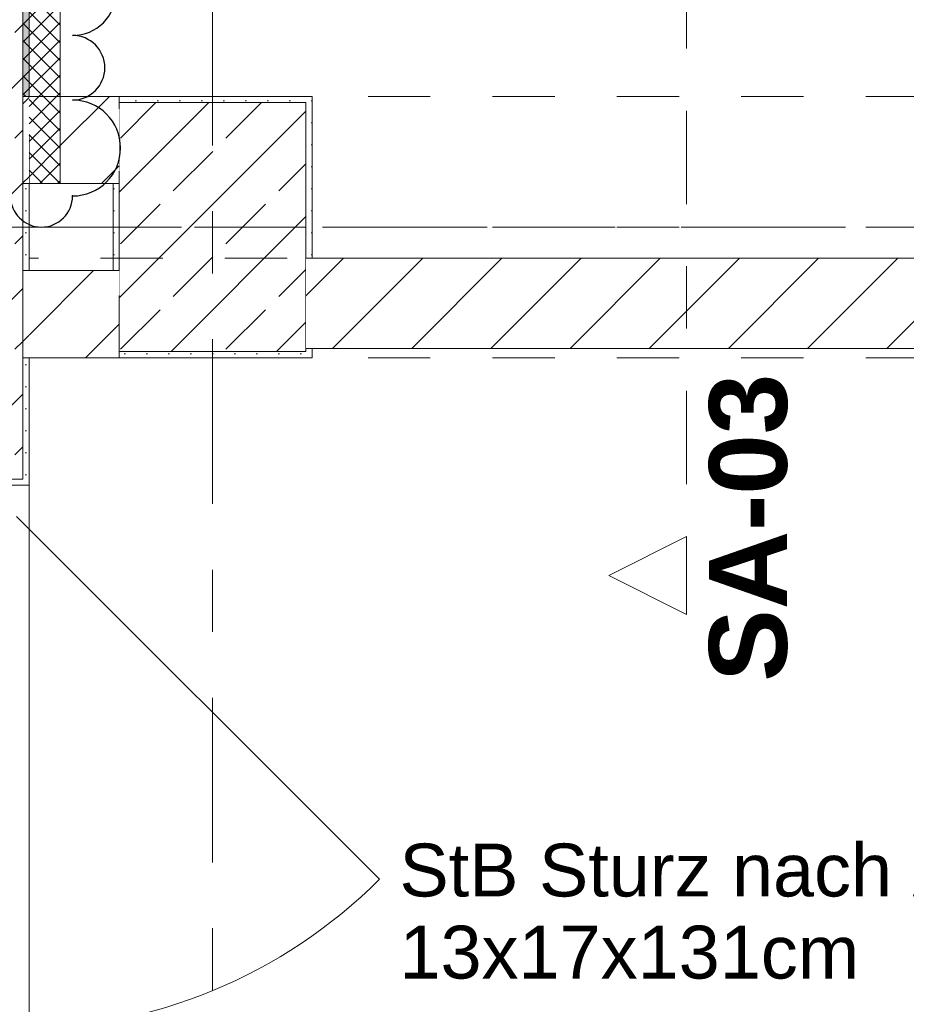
# Model space of a CAD drawing. Header units: metres. Extents: x -3.6 to 90.7, y -11.1 to 18.
# Tile 70 of 256: x 0.2 to 1.6, y 7.1 to 8.6. Entities that reach past the tile are written whole.
import ezdxf

# ---------------------------------------------------------------- set-up
doc = ezdxf.new("R2010")
doc.units = ezdxf.units.M
doc.header["$MEASUREMENT"] = 0
for name, pattern in [('Achse', [0.2, 0.1, -0.05, 0, -0.05]), ('Schnittlinie', [0.3, 0.15, -0.075, 0, -0.075]), ('Strichlinie doppelt', [0.546806, 0.264583, -0.105833, 0.070556, -0.105833]), ('Untersicht', [0.1, 0.075, -0.025]), ('Wipeout_Contour', [1, 0, -1])]:
    doc.linetypes.add(name, pattern=pattern)
for name, color, linetype in [('152 - Bemaßung_ Beschriftung.Ausbau', 7, 'Continuous'), ('203 - Marker.Schnitt - Ausbaudetail SA', 7, 'Continuous'), ('209 - Marker.Änderung', 7, 'Continuous'), ('451 - Universal.Achsen Raster', 7, 'Continuous'), ('604 - Struktur.Wand Aussen', 7, 'Continuous'), ('605 - Struktur.Wand Innen', 7, 'Continuous'), ('607 - Struktur.Stütze', 7, 'Continuous'), ('608 - Struktur.Träger', 7, 'Continuous'), ('650 - Abdeckung.Fußboden Aufbau', 7, 'Continuous'), ('Abbruch_605 - Struktur.Wand Innen', 7, 'Continuous'), ('Neubau_152 - Bemaßung_ Beschriftung.Ausbau', 7, 'Continuous'), ('Neubau_653 - Abdeckung.TB Verkofferung', 7, 'Continuous')]:
    doc.layers.add(name, color=color, linetype=linetype)
doc.styles.add('ERSTELLTER_STIL_1', font='txt')
doc.styles.add('ERSTELLTER_STIL_2', font='txt')
doc.linetypes.add('Abbruch 1', pattern='A,0,[1,2022.0244.A_L5A-PL02.05_iB_Grundriss 3.OG1.Shx,S=0.001984,R=0,X=0,Y=0],-0.25,0', length=0.25)
doc.dimstyles.new('ERSTELLTER_STIL__1', dxfattribs={"dimtxt": 0.1, "dimasz": 0.0532, "dimexe": 0.18, "dimexo": 0.0625, "dimgap": 0, "dimtad": 1, "dimzin": 0, "dimdsep": 46, "dimtxsty": 'ERSTELLTER_STIL_2', "dimblk": 'ARROWHEAD_2', "dimblk1": 'ARROWHEAD_2', "dimblk2": 'ARROWHEAD_2', "dimcen": 0.09, "dimse1": 1, "dimse2": 1, "dimclrd": 7, "dimclre": 7, "dimclrt": 7, "dimazin": 0, "dimtfac": 1, "dimtdec": 4, "dimtmove": 0, "dimatfit": 3, "dimfxl": 1, "dimtolj": 1, "dimtzin": 0, "dimarcsym": 0})
doc.dimstyles.new('ERSTELLTER_STIL__2', dxfattribs={"dimtxt": 0.1, "dimasz": 0.0532, "dimexe": 0.18, "dimexo": 0.0625, "dimgap": 0, "dimtad": 1, "dimzin": 0, "dimdsep": 46, "dimtxsty": 'ERSTELLTER_STIL_2', "dimblk": 'ARROWHEAD_2', "dimblk1": 'ARROWHEAD_2', "dimblk2": 'ARROWHEAD_2', "dimcen": 0.09, "dimse1": 1, "dimse2": 1, "dimclrd": 7, "dimclre": 7, "dimclrt": 7, "dimazin": 0, "dimtfac": 1, "dimtdec": 4, "dimtmove": 2, "dimatfit": 3, "dimfxl": 1, "dimtolj": 1, "dimtzin": 0, "dimarcsym": 0})
doc.dimstyles.new('ERSTELLTER_STIL__3', dxfattribs={"dimtxt": 0.1, "dimasz": 0.0532, "dimexe": 0.18, "dimexo": 0.0625, "dimgap": 0, "dimtad": 1, "dimtih": 1, "dimtoh": 1, "dimzin": 0, "dimdsep": 46, "dimtxsty": 'ERSTELLTER_STIL_2', "dimblk": 'ARROWHEAD_2', "dimblk1": 'ARROWHEAD_2', "dimblk2": 'ARROWHEAD_2', "dimcen": 0.09, "dimse1": 1, "dimse2": 1, "dimclrd": 7, "dimclre": 7, "dimclrt": 7, "dimazin": 0, "dimtfac": 1, "dimtdec": 4, "dimtmove": 0, "dimatfit": 3, "dimfxl": 1, "dimtolj": 1, "dimtzin": 0, "dimarcsym": 0})
doc.dimstyles.new('ERSTELLTER_STIL__6', dxfattribs={"dimtxt": 0.18, "dimasz": 0.02736, "dimexe": 0.18, "dimexo": 0.0625, "dimgap": 0, "dimtad": 0, "dimtih": 1, "dimtoh": 1, "dimdec": 4, "dimzin": 0, "dimdsep": 46, "dimcen": 0.09, "dimadec": 0, "dimazin": 0, "dimtfac": 1, "dimtdec": 4, "dimtmove": 0, "dimatfit": 3, "dimldrblk": 'ARROWHEAD_11', "dimfxl": 1, "dimtolj": 1, "dimtzin": 0, "dimarcsym": 0})
pattern_1 = [(45, (0, 0), (-0.0848528, 0.0848528), []), (45, (-0.04243, 0.04243), (-0.0848528, 0.0848528), [0.09, -0.03])]
pattern_2 = [(45, (0, 0), (-0.01767767, 0.01767767), [0, -0.025])]
pattern_3 = [(45, (0, 0), (-0.0636396, 0.0636396), [])]
pattern_4 = [(315, (0, 0), (0.014142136, 0.014142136), []), (45, (0, 0), (-0.014142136, 0.014142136), [])]

# ---------------------------------------------------------------- blocks, each defined once
blk = doc.blocks.new('ARROWHEAD_11')
at = {"color": 0, "linetype": 'Continuous', "lineweight": 0}
blk.add_line((0, 0), (-1, 0), dxfattribs=at)
at = {"color": 0, "linetype": 'Continuous', "lineweight": 0, "const_width": 0.25, "flags": 128}
blk.add_lwpolyline([(-0.125, 0, 1), (0.125, 0, 1)], format="xyb", close=True, dxfattribs=at)
blk = doc.blocks.new('*D357')
at = {"layer": '152 - Bemaßung_ Beschriftung.Ausbau', "color": 7, "linetype": 'Continuous', "lineweight": 5}
for p, q in [((-1.71, 8.1252), (-1.64, 8.0848)), ((-1.6225, 8.105), (-1.7275, 8.105)), ((-1.675, 5.925), (-1.675, 8.105)), ((-1.71, 5.9452), (-1.64, 5.9048)), ((-1.6225, 5.925), (-1.7275, 5.925))]:
    blk.add_line(p, q, dxfattribs=at)
at = {"layer": '152 - Bemaßung_ Beschriftung.Ausbau', "color": 7, "lineweight": 5, "char_height": 0.1, "attachment_point": 7, "rotation": 90, "style": 'ERSTELLTER_STIL_2'}
for s, insert in [('\\A1;{\\pql;\\fArial|b0|i0|c0|p38;14\\fArial|b0|i0|c0|p38;\\A1{\\H.66x;\\S5^  ;}}', (-1.6834, 8.0936)), ('\\A1;{\\pql;\\fArial|b0|i0|c0|p38;2,18}', (-1.695, 6.882))]:
    blk.add_mtext(s, dxfattribs=dict(at, insert=insert))
blk = doc.blocks.new('ARROWHEAD_2')
at = {"color": 0, "linetype": 'Continuous', "lineweight": 0}
for p, q in [((-0.378, -0.655), (0.378, 0.655)), ((0, 0), (-1, 0))]:
    blk.add_line(p, q, dxfattribs=at)
blk = doc.blocks.new('*D358')
at = {"layer": '152 - Bemaßung_ Beschriftung.Ausbau', "color": 7, "linetype": 'Continuous', "lineweight": 5}
for p, q in [((-1.71, 8.2702), (-1.64, 8.2298)), ((-1.6225, 8.25), (-1.7275, 8.25)), ((-1.675, 8.105), (-1.675, 8.25)), ((-1.71, 8.1252), (-1.64, 8.0848)), ((-1.6225, 8.105), (-1.7275, 8.105))]:
    blk.add_line(p, q, dxfattribs=at)
blk = doc.blocks.new('*D359')
at = {"layer": '152 - Bemaßung_ Beschriftung.Ausbau', "color": 7, "linetype": 'Continuous', "lineweight": 5}
for p, q in [((-1.71, 13.4752), (-1.64, 13.4348)), ((-1.6225, 13.455), (-1.7275, 13.455)), ((-1.675, 8.25), (-1.675, 13.455)), ((-1.71, 8.2702), (-1.64, 8.2298)), ((-1.6225, 8.25), (-1.7275, 8.25))]:
    blk.add_line(p, q, dxfattribs=at)
at = {"layer": '152 - Bemaßung_ Beschriftung.Ausbau', "color": 7, "lineweight": 5, "insert": (-1.6756, 10.6944), "char_height": 0.1, "attachment_point": 7, "rotation": 90, "style": 'ERSTELLTER_STIL_2'}
blk.add_mtext('\\A1;{\\pql;\\fArial|b0|i0|c0|p38;5,20\\fArial|b0|i0|c0|p38;\\A1{\\H.66x;\\S5^  ;}}', dxfattribs=at)
blk = doc.blocks.new('*D368')
at = {"layer": '152 - Bemaßung_ Beschriftung.Ausbau', "color": 7, "linetype": 'Continuous', "lineweight": 5}
for p, q in [((-2.21, 8.1202), (-2.14, 8.0798)), ((-2.1225, 8.1), (-2.2275, 8.1)), ((-2.175, 6), (-2.175, 8.1)), ((-2.21, 6.0202), (-2.14, 5.9798)), ((-2.1225, 6), (-2.2275, 6))]:
    blk.add_line(p, q, dxfattribs=at)
at = {"layer": '152 - Bemaßung_ Beschriftung.Ausbau', "color": 7, "lineweight": 5, "insert": (-2.195, 6.917), "char_height": 0.1, "attachment_point": 7, "rotation": 90, "style": 'ERSTELLTER_STIL_2'}
blk.add_mtext('\\A1;{\\pql;\\fArial|b0|i0|c0|p38;2,10}', dxfattribs=at)
blk = doc.blocks.new('*D369')
at = {"layer": '152 - Bemaßung_ Beschriftung.Ausbau', "color": 7, "linetype": 'Continuous', "lineweight": 5}
for p, q in [((-2.21, 8.5202), (-2.14, 8.4798)), ((-2.1225, 8.5), (-2.2275, 8.5)), ((-2.175, 8.1), (-2.175, 8.5)), ((-2.21, 8.1202), (-2.14, 8.0798)), ((-2.1225, 8.1), (-2.2275, 8.1))]:
    blk.add_line(p, q, dxfattribs=at)
at = {"layer": '152 - Bemaßung_ Beschriftung.Ausbau', "color": 7, "lineweight": 5, "insert": (-2.195, 8.2241), "char_height": 0.1, "attachment_point": 7, "rotation": 90, "style": 'ERSTELLTER_STIL_2'}
blk.add_mtext('\\A1;{\\pql;\\fArial|b0|i0|c0|p38;40}', dxfattribs=at)
blk = doc.blocks.new('*D370')
at = {"layer": '152 - Bemaßung_ Beschriftung.Ausbau', "color": 7, "linetype": 'Continuous', "lineweight": 5}
for p, q in [((-2.21, 13.0202), (-2.14, 12.9798)), ((-2.1225, 13), (-2.2275, 13)), ((-2.175, 8.5), (-2.175, 13)), ((-2.21, 8.5202), (-2.14, 8.4798)), ((-2.1225, 8.5), (-2.2275, 8.5))]:
    blk.add_line(p, q, dxfattribs=at)
at = {"layer": '152 - Bemaßung_ Beschriftung.Ausbau', "color": 7, "lineweight": 5, "insert": (-2.195, 10.617), "char_height": 0.1, "attachment_point": 7, "rotation": 90, "style": 'ERSTELLTER_STIL_2'}
blk.add_mtext('\\A1;{\\pql;\\fArial|b0|i0|c0|p38;4,50}', dxfattribs=at)
blk = doc.blocks.new('*D524')
at = {"layer": '152 - Bemaßung_ Beschriftung.Ausbau', "color": 7, "linetype": 'Continuous', "lineweight": 5}
for p, q in [((0.68, 9.3975), (0.68, 9.5025)), ((1.83, 9.3975), (1.83, 9.5025)), ((0.7002, 9.485), (0.6598, 9.415)), ((1.8502, 9.485), (1.8098, 9.415)), ((0.6458, 9.45), (0.68, 9.45)), ((0.68, 9.45), (1.83, 9.45))]:
    blk.add_line(p, q, dxfattribs=at)
at = {"layer": '152 - Bemaßung_ Beschriftung.Ausbau', "color": 7, "lineweight": 5, "insert": (1.122, 9.47), "char_height": 0.1, "attachment_point": 7, "style": 'ERSTELLTER_STIL_2'}
blk.add_mtext('\\A1;{\\pql;\\fArial|b0|i0|c0|p38;1,15}', dxfattribs=at)

msp = doc.modelspace()

# ---------------------------------------------------------------- hatches: boundary and pattern name
at = {"layer": '604 - Struktur.Wand Aussen', "linetype": 'Continuous', "lineweight": 0, "true_color": 0x000000}
h = msp.add_hatch(dxfattribs=at)
h.set_pattern_fill('Gips_0001', color=18, style=0, pattern_type=2)
h.set_pattern_definition(pattern_2)
h.paths.add_polyline_path([(0.235, 7.895), (0.225, 7.895), (0.175, 7.895), (0.175, 7.885), (0.235, 7.885)])
at = {"layer": '607 - Struktur.Stütze', "linetype": 'Continuous', "lineweight": 0, "true_color": 0x000000}
h = msp.add_hatch(dxfattribs=at)
h.set_pattern_fill('Gips_0001', color=18, style=0, pattern_type=2)
h.set_pattern_definition(pattern_2)
h.paths.add_polyline_path([(0.38, 8.51), (0.38, 8.5), (0.68, 8.5), (0.68, 8.25), (0.69, 8.25), (0.69, 8.51)])
h = msp.add_hatch(dxfattribs=at)
h.set_pattern_fill('Beton__Stahlbeton_0001', color=18, style=0, pattern_type=2)
h.set_pattern_definition(pattern_1)
h.paths.add_polyline_path([(0.38, 8.1), (0.68, 8.1), (0.68, 8.5), (0.38, 8.5)])
h = msp.add_hatch(dxfattribs=at)
h.set_pattern_fill('Gips_0001', color=18, style=0, pattern_type=2)
h.set_pattern_definition(pattern_2)
h.paths.add_polyline_path([(0.37, 8.37), (0.37, 8.23), (0.38, 8.23), (0.38, 8.37)])
h = msp.add_hatch(dxfattribs=at)
h.set_pattern_fill('Gips_0001', color=18, style=0, pattern_type=2)
h.set_pattern_definition(pattern_2)
h.paths.add_polyline_path([(0.38, 8.1), (0.38, 8.09), (0.69, 8.09), (0.69, 8.105), (0.68, 8.105), (0.68, 8.1)])

# ---------------------------------------------------------------- linework, layer by layer
at = {"layer": '209 - Marker.Änderung', "color": 1, "linetype": 'Continuous', "lineweight": 25}
for centre, radius, start, end in [((0.305, 8.678), 0.07, 270, 90), ((0.255, 8.35), 0.05, 180, 0)]:
    msp.add_arc(centre, radius, start, end, dxfattribs=at)
msp.add_point((0.305, 8.35), dxfattribs=at)
at = {"layer": '451 - Universal.Achsen Raster', "color": 160, "linetype": 'Strichlinie doppelt', "lineweight": 9, "true_color": 0x3232ff}
for p, q in [((0.53, -10.585), (0.53, 16.355)), ((64.935, 8.3), (-3.175, 8.3))]:
    msp.add_line(p, q, dxfattribs=at)
at = {"layer": '604 - Struktur.Wand Aussen', "color": 7, "linetype": 'Continuous', "lineweight": 13}
msp.add_line((0.225, 7.895), (0.175, 7.895), dxfattribs=at)
at = {"layer": '604 - Struktur.Wand Aussen', "color": 7, "linetype": 'Continuous', "lineweight": 5}
for p in [(0.175, 7.885), (0.175, 7.885), (0.235, 7.895), (0.235, 7.895)]:
    msp.add_line(p, (0.235, 7.885), dxfattribs=at)
at = {"layer": '604 - Struktur.Wand Aussen', "color": 7, "linetype": 'Continuous', "lineweight": 9}
for p, q in [((0.235, 6.115), (0.235, 7.885)), ((0.215, 7.835), (0.7984, 7.2516))]:
    msp.add_line(p, q, dxfattribs=at)
msp.add_arc((0.215, 7.835), 0.825, 270, 315, dxfattribs=at)
at = {"layer": '607 - Struktur.Stütze', "color": 7, "linetype": 'Continuous', "lineweight": 5, "flags": 128}
for points in [[(0.69, 8.25), (0.69, 8.51), (0.38, 8.51)], [(0.37, 8.37), (0.37, 8.23)], [(0.38, 8.09), (0.69, 8.09), (0.69, 8.105)]]:
    msp.add_lwpolyline(points, dxfattribs=at)
at = {"layer": '607 - Struktur.Stütze', "color": 7, "linetype": 'Continuous', "lineweight": 13, "flags": 128}
msp.add_lwpolyline([(0.38, 8.1), (0.68, 8.1), (0.68, 8.5), (0.38, 8.5)], close=True, dxfattribs=at)
at = {"layer": '608 - Struktur.Träger', "color": 7, "linetype": 'Achse', "lineweight": 9}
msp.add_line((0.38, 8.3), (61.88, 8.3), dxfattribs=at)
at = {"layer": '650 - Abdeckung.Fußboden Aufbau', "color": 7, "linetype": 'Continuous', "lineweight": 13, "flags": 128}
for points in [[(3.995, 8.25), (4.05, 8.25), (4.05, 12.99), (3.97, 12.99), (3.97, 13.445), (0.69, 13.445), (0.69, 12.99), (0.37, 12.99), (0.37, 13.445), (0.235, 13.445), (0.235, 8.51)], [(0.235, 8.51), (0.69, 8.51), (0.69, 8.25), (1.83, 8.25)], [(1.83, 8.25), (1.83, 8.105), (0.69, 8.105), (0.69, 8.09), (0.235, 8.09)], [(0.235, 8.09), (0.235, 6.01), (0.69, 6.01), (0.69, 5.925), (1.83, 5.925), (1.83, 5.805)]]:
    msp.add_lwpolyline(points, dxfattribs=at)
at = {"layer": 'Neubau_653 - Abdeckung.TB Verkofferung', "color": 1, "linetype": 'Untersicht', "lineweight": 9}
for p in [(0.235, 8.6495), (4.05, 8.25)]:
    msp.add_line(p, (0.235, 8.25), dxfattribs=at)

# ---------------------------------------------------------------- texts
at = {"layer": '203 - Marker.Schnitt - Ausbaudetail SA', "color": 7, "lineweight": 13, "insert": (1.4552, 8.0641), "char_height": 0.125, "attachment_point": 9, "rotation": 90, "style": 'ERSTELLTER_STIL_1'}
msp.add_mtext('\\A1;{\\pqr;\\pt0;\\fArial|b1|i0|c0|p38;SA-03}', dxfattribs=at)
at = {"layer": 'Neubau_152 - Bemaßung_ Beschriftung.Ausbau', "color": 7, "linetype": 'Continuous', "lineweight": 9, "insert": (0.8304, 7.309), "char_height": 0.085, "attachment_point": 1, "line_spacing_factor": 0.931204, "style": 'ERSTELLTER_STIL_2'}
msp.add_mtext('\\A1;{\\pql;\\fArial|b0|i0|c0|p38;StB Sturz\\fArial|b0|i0|c0|p38; nach Aufmaß\\P\\pql;\\fArial|b0|i0|c0|p38;13\\fArial|b0|i0|c0|p38;x\\fArial|b0|i0|c0|p38;17\\fArial|b0|i0|c0|p38;x\\fArial|b0|i0|c0|p38;131\\fArial|b0|i0|c0|p38;cm}', dxfattribs=at)

# ---------------------------------------------------------------- dimensions: what is measured, and where the dimension line sits
at = {"layer": '152 - Bemaßung_ Beschriftung.Ausbau', "color": 7, "linetype": 'Continuous', "lineweight": 5}
dim = msp.add_linear_dim(base=(1.83, 9.45), p1=(0.68, 8.5), p2=(1.83, 8.26), dimstyle='ERSTELLTER_STIL__3', dxfattribs=at)
dim.commit()
dim.dimension.update_dxf_attribs({"geometry": '*D524', "text_midpoint": (1.2518, 9.52), "dimtype": 160})

# ---------------------------------------------------------------- next in the draw order: wipeouts: each hides what was drawn before it
at = {"color": 254, "linetype": 'Wipeout_Contour', "lineweight": 0, "ltscale": 33.831363}
msp.add_wipeout([(0.235, 8.37), (0.235, 8.51), (0.225, 8.51), (0.225, 8.37)], dxfattribs=at).dxf.layer = '605 - Struktur.Wand Innen'
at = {"color": 254, "linetype": 'Wipeout_Contour', "lineweight": 0, "ltscale": 33.844923}
msp.add_wipeout([(0.285, 8.37), (0.38, 8.37), (0.38, 8.51), (0.285, 8.51)], dxfattribs=at).dxf.layer = '605 - Struktur.Wand Innen'
at = {"color": 254, "linetype": 'Wipeout_Contour', "lineweight": 0, "ltscale": 33.208532}
msp.add_wipeout([(0.68, 8.25), (0.68, 8.105), (1.83, 8.105), (1.83, 8.25)], dxfattribs=at).dxf.layer = '605 - Struktur.Wand Innen'
at = {"color": 254, "linetype": 'Wipeout_Contour', "lineweight": 0, "ltscale": 32.713807}
msp.add_wipeout([(0.235, 8.09), (0.235, 8.23), (0.225, 8.23), (0.225, 8.09)], dxfattribs=at).dxf.layer = '605 - Struktur.Wand Innen'

# ---------------------------------------------------------------- next in the draw order: hatches: boundary and pattern name
at = {"layer": '604 - Struktur.Wand Aussen', "linetype": 'Continuous', "lineweight": 0, "true_color": 0x000000}
h = msp.add_hatch(dxfattribs=at)
h.set_pattern_fill('Beton__Stahlbeton_0001', color=18, style=0, pattern_type=2)
h.set_pattern_definition(pattern_1)
h.paths.add_polyline_path([(-0.015, 13.455), (-0.015, 7.895), (0.105, 7.895), (0.175, 7.895), (0.225, 7.895), (0.225, 13.455)])
h = msp.add_hatch(dxfattribs=at)
h.set_pattern_fill('Gips_0001', color=18, style=0, pattern_type=2)
h.set_pattern_definition(pattern_2)
h.paths.add_polyline_path([(0.235, 8.51), (0.235, 13.445), (0.225, 13.445), (0.225, 8.51)])
at = {"layer": '605 - Struktur.Wand Innen', "linetype": 'Continuous', "lineweight": 0, "true_color": 0x000000}
h = msp.add_hatch(dxfattribs=at)
h.set_pattern_fill('MW_Ziegel_0001', color=18, style=0, pattern_type=2)
h.set_pattern_definition(pattern_3)
h.paths.add_polyline_path([(0.235, 8.37), (0.235, 8.51), (0.225, 8.51), (0.225, 8.37)])
h = msp.add_hatch(dxfattribs=at)
h.set_pattern_fill('MW_Ziegel_0001', color=18, style=0, pattern_type=2)
h.set_pattern_definition(pattern_3)
h.paths.add_polyline_path([(0.285, 8.37), (0.38, 8.37), (0.38, 8.51), (0.285, 8.51)])
h = msp.add_hatch(dxfattribs=at)
h.set_pattern_fill('MW_Ziegel_0001', color=18, style=0, pattern_type=2)
h.set_pattern_definition(pattern_3)
h.paths.add_polyline_path([(0.68, 8.25), (0.68, 8.105), (1.83, 8.105), (1.83, 8.25)])
h = msp.add_hatch(dxfattribs=at)
h.set_pattern_fill('MW_Ziegel_0001', color=18, style=0, pattern_type=2)
h.set_pattern_definition(pattern_3)
h.paths.add_polyline_path([(0.235, 8.09), (0.235, 8.23), (0.225, 8.23), (0.225, 8.09)])
at = {"layer": 'Abbruch_605 - Struktur.Wand Innen', "linetype": 'Continuous', "lineweight": 0, "true_color": 0x000000}
h = msp.add_hatch(dxfattribs=at)
h.set_pattern_fill('Dämmung__hart_2_0001', color=18, style=0, pattern_type=2)
h.set_pattern_definition(pattern_4)
h.paths.add_polyline_path([(0.285, 12.69), (0.225, 12.69), (0.225, 8.51), (0.285, 8.51)])
h = msp.add_hatch(dxfattribs=at)
h.set_pattern_fill('Dämmung__hart_2_0001', color=18, style=0, pattern_type=2)
h.set_pattern_definition(pattern_4)
h.paths.add_polyline_path([(0.285, 8.51), (0.235, 8.51), (0.235, 8.37), (0.285, 8.37)])

# ---------------------------------------------------------------- next in the draw order: linework, layer by layer
at = {"layer": '203 - Marker.Schnitt - Ausbaudetail SA', "color": 7, "linetype": 'Schnittlinie', "lineweight": 13}
msp.add_line((1.2919, 8.937), (1.2919, 7.8025), dxfattribs=at)
at = {"layer": '209 - Marker.Änderung', "color": 1, "linetype": 'Continuous', "lineweight": 25}
for centre, radius in [((0.305, 8.5561), 0.0519), ((0.305, 8.4271), 0.0771)]:
    msp.add_arc(centre, radius, 270, 90, dxfattribs=at)
at = {"layer": '604 - Struktur.Wand Aussen', "color": 7, "linetype": 'Continuous', "lineweight": 13}
for p, q in [((0.225, 8.51), (0.225, 13.445)), ((0.225, 8.51), (0.225, 8.37)), ((0.225, 8.51), (0.225, 8.37)), ((0.225, 8.23), (0.225, 8.37)), ((0.225, 8.23), (0.225, 8.09)), ((0.225, 8.23), (0.225, 8.09)), ((0.225, 7.895), (0.225, 8.09))]:
    msp.add_line(p, q, dxfattribs=at)
at = {"layer": '604 - Struktur.Wand Aussen', "color": 7, "linetype": 'Continuous', "lineweight": 18}
for p, q in [((0.235, 8.51), (0.225, 8.51)), ((0.235, 8.51), (0.225, 8.51)), ((0.225, 8.37), (0.235, 8.37)), ((0.225, 8.37), (0.235, 8.37))]:
    msp.add_line(p, q, dxfattribs=at)
at = {"layer": '604 - Struktur.Wand Aussen', "color": 7, "linetype": 'Continuous', "lineweight": 5, "flags": 128}
msp.add_lwpolyline([(0.235, 8.51), (0.235, 13.445)], dxfattribs=at)
at = {"layer": '605 - Struktur.Wand Innen', "color": 7, "linetype": 'Continuous', "lineweight": 18}
msp.add_line((0.235, 8.37), (0.285, 8.37), dxfattribs=at)
at = {"layer": '605 - Struktur.Wand Innen', "color": 7, "linetype": 'Continuous', "lineweight": 18, "flags": 128}
for points in [[(0.38, 8.51), (0.285, 8.51)], [(0.38, 8.5), (0.38, 8.51)], [(0.235, 8.37), (0.38, 8.37)], [(1.83, 8.25), (0.68, 8.25)], [(0.68, 8.105), (1.83, 8.105)]]:
    msp.add_lwpolyline(points, dxfattribs=at)
at = {"layer": '608 - Struktur.Träger', "color": 7, "linetype": 'Untersicht', "lineweight": 13}
msp.add_line((0.38, 8.51), (61.88, 8.51), dxfattribs=at)
at = {"layer": 'Abbruch_605 - Struktur.Wand Innen', "color": 7, "linetype": 'Abbruch 1', "lineweight": 18}
msp.add_line((0.285, 8.37), (0.285, 8.51), dxfattribs=at)
msp.add_line((0.285, 8.37), (0.285, 8.51), dxfattribs=at)
at = {"layer": 'Abbruch_605 - Struktur.Wand Innen', "color": 7, "linetype": 'Abbruch 1', "lineweight": 18, "flags": 128}
for points in [[(0.225, 12.69), (0.225, 8.51)], [(0.285, 8.51), (0.285, 12.69)]]:
    msp.add_lwpolyline(points, dxfattribs=at)

# ---------------------------------------------------------------- next in the draw order: dimensions: what is measured, and where the dimension line sits
at = {"layer": '152 - Bemaßung_ Beschriftung.Ausbau', "color": 7, "linetype": 'Continuous', "lineweight": 5}
dim = msp.add_linear_dim(base=(-2.175, 13), p1=(0.68, 8.5), p2=(0.68, 13), angle=90, dimstyle='ERSTELLTER_STIL__1', dxfattribs=at)
dim.commit()
dim.dimension.update_dxf_attribs({"geometry": '*D370', "text_midpoint": (-2.245, 10.7468), "dimtype": 160, "text_rotation": 90})

# ---------------------------------------------------------------- next in the draw order: wipeouts: each hides what was drawn before it
at = {"color": 254, "linetype": 'Wipeout_Contour', "lineweight": 0, "ltscale": 23.491958}
msp.add_wipeout([(1.2919, 7.6775), (1.2919, 7.8025), (1.1669, 7.74)], dxfattribs=at).dxf.layer = '203 - Marker.Schnitt - Ausbaudetail SA'
at = {"color": 254, "linetype": 'Wipeout_Contour', "lineweight": 0, "ltscale": 32.724497}
msp.add_wipeout([(0.38, 8.23), (0.235, 8.23), (0.235, 8.09), (0.38, 8.09)], dxfattribs=at).dxf.layer = '605 - Struktur.Wand Innen'

# ---------------------------------------------------------------- next in the draw order: hatches: boundary and pattern name
at = {"layer": '604 - Struktur.Wand Aussen', "linetype": 'Continuous', "lineweight": 0, "true_color": 0x000000}
h = msp.add_hatch(dxfattribs=at)
h.set_pattern_fill('Gips_0001', color=18, style=0, pattern_type=2)
h.set_pattern_definition(pattern_2)
h.paths.add_polyline_path([(0.235, 8.23), (0.235, 8.37), (0.225, 8.37), (0.225, 8.23)])
h = msp.add_hatch(dxfattribs=at)
h.set_pattern_fill('Gips_0001', color=18, style=0, pattern_type=2)
h.set_pattern_definition(pattern_2)
h.paths.add_polyline_path([(0.225, 7.895), (0.235, 7.895), (0.235, 8.09), (0.225, 8.09)])
at = {"layer": '605 - Struktur.Wand Innen', "linetype": 'Continuous', "lineweight": 0, "true_color": 0x000000}
h = msp.add_hatch(dxfattribs=at)
h.set_pattern_fill('MW_Ziegel_0001', color=18, style=0, pattern_type=2)
h.set_pattern_definition(pattern_3)
h.paths.add_polyline_path([(0.38, 8.23), (0.235, 8.23), (0.235, 8.09), (0.38, 8.09)])

# ---------------------------------------------------------------- next in the draw order: linework, layer by layer
at = {"layer": '203 - Marker.Schnitt - Ausbaudetail SA', "color": 7, "linetype": 'Continuous', "lineweight": 13, "flags": 128}
msp.add_lwpolyline([(1.2919, 7.6775), (1.2919, 7.8025), (1.1669, 7.74)], close=True, dxfattribs=at)
at = {"layer": '604 - Struktur.Wand Aussen', "color": 7, "linetype": 'Continuous', "lineweight": 18}
for p, q in [((0.235, 8.23), (0.225, 8.23)), ((0.235, 8.23), (0.225, 8.23)), ((0.225, 8.09), (0.235, 8.09)), ((0.225, 8.09), (0.235, 8.09))]:
    msp.add_line(p, q, dxfattribs=at)
at = {"layer": '604 - Struktur.Wand Aussen', "color": 7, "linetype": 'Continuous', "lineweight": 5, "flags": 128}
for points in [[(0.235, 8.23), (0.235, 8.37)], [(0.235, 7.895), (0.235, 8.09)]]:
    msp.add_lwpolyline(points, dxfattribs=at)
at = {"layer": '605 - Struktur.Wand Innen', "color": 7, "linetype": 'Continuous', "lineweight": 18, "flags": 128}
for points in [[(0.38, 8.23), (0.235, 8.23)], [(0.235, 8.09), (0.38, 8.09)], [(0.38, 8.09), (0.38, 8.1)]]:
    msp.add_lwpolyline(points, dxfattribs=at)
at = {"layer": '608 - Struktur.Träger', "color": 7, "linetype": 'Untersicht', "lineweight": 13}
for q in [(0.38, 8.51), (61.88, 8.09)]:
    msp.add_line((0.38, 8.09), q, dxfattribs=at)

# ---------------------------------------------------------------- next in the draw order: dimensions: what is measured, and where the dimension line sits
at = {"layer": '152 - Bemaßung_ Beschriftung.Ausbau', "color": 7, "linetype": 'Continuous', "lineweight": 5}
for base, p1, p2, dimstyle, picture, middle in [((-1.675, 13.455), (2.3649819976, 8.25), (0.225, 13.455), 'ERSTELLTER_STIL__1', '*D359', (-1.7450000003, 10.9593704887)), ((-1.675, 8.105), (4.135, 5.925), (2.445, 8.105), 'ERSTELLTER_STIL__1', '*D357', (-1.745, 7.0119)), ((-2.175, 8.5), (0.68, 8.1), (0.68, 8.5), 'ERSTELLTER_STIL__1', '*D369', (-2.245, 8.3003)), ((-1.675, 8.25), (2.4449819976, 8.105), (2.3649819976, 8.25), 'ERSTELLTER_STIL__2', '*D358', (-1.7345000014, 8.3048537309)), ((-2.175, 8.1), (0.68, 6), (0.68, 8.1), 'ERSTELLTER_STIL__1', '*D368', (-2.245, 7.0468))]:
    dim = msp.add_linear_dim(base=base, p1=p1, p2=p2, angle=90, dimstyle=dimstyle, dxfattribs=at)
    dim.commit()
    dim.dimension.update_dxf_attribs({"geometry": picture, "text_midpoint": middle, "dimtype": 160, "text_rotation": 90})

# ---------------------------------------------------------------- next in the draw order: leaders
at = {"layer": 'Neubau_152 - Bemaßung_ Beschriftung.Ausbau', "color": 1, "linetype": 'Continuous', "lineweight": 13, "annotation_type": 0, "has_hookline": 1, "hookline_direction": 1, "text_width": 1.2306}
msp.add_leader([(2.0919, 8.1775), (2.0919, 7.309), (2.061, 7.309)], dimstyle='ERSTELLTER_STIL__6', dxfattribs=at)

doc.saveas('drawing.dxf')
